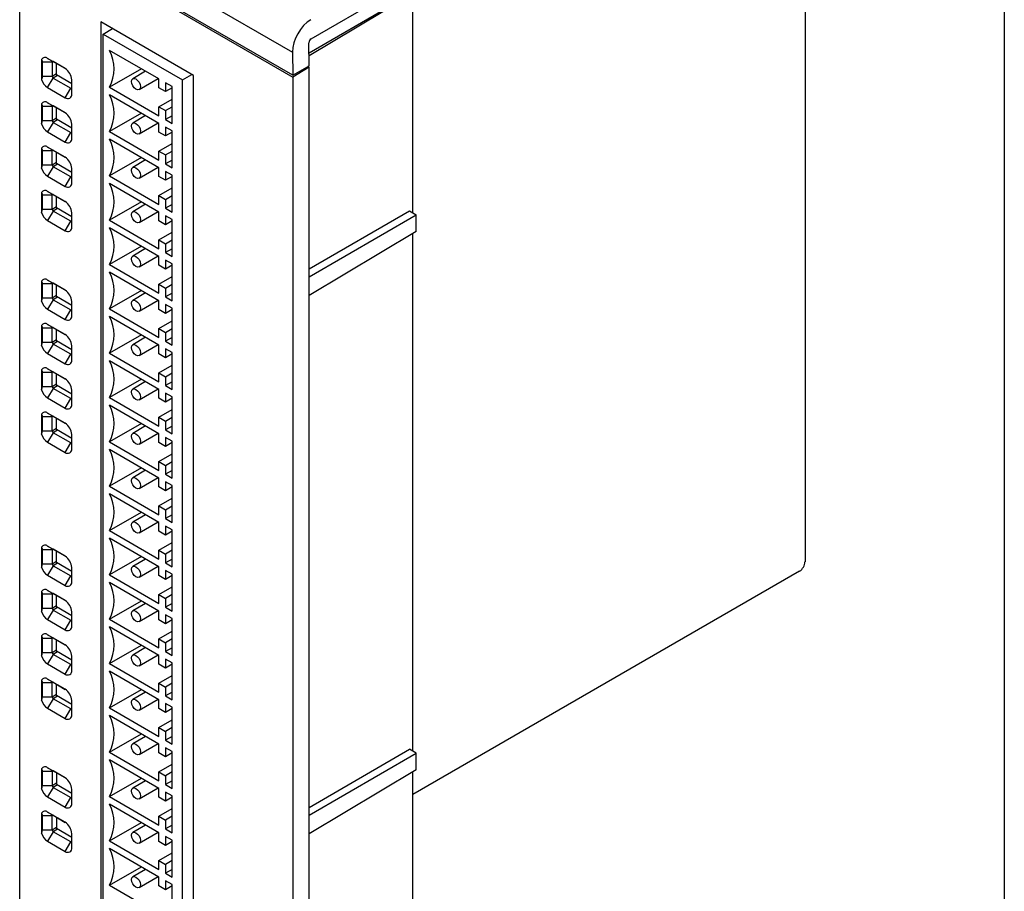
# Model space of a CAD drawing. Header units: millimetres. Extents: x 8 to 341, y 8 to 262.
# Tile 5 of 6: x 278 to 341, y 164 to 220. Entities that reach past the tile are written whole.
import ezdxf

# ---------------------------------------------------------------- set-up
doc = ezdxf.new("R2010")
doc.units = ezdxf.units.MM
doc.header["$LTSCALE"] = 1.25
doc.layers.add('TEXT', color=140, linetype='Continuous', lineweight=25)

msp = doc.modelspace()

# ---------------------------------------------------------------- linework, layer by layer
for p, q in [((277.857, 228.095), (295.42, 217.956)), ((295.442, 216.474), (277.835, 226.638)), ((277.835, 226.516), (295.442, 216.351)), ((277.835, 163.152), (277.835, 226.516)), ((296.619, 218.815), (303.867, 222.999)), ((328.464, 223.083), (328.464, 185.113)), ((303.185, 221.723), (296.493, 217.724)), ((303.185, 207.6), (303.185, 221.723)), ((301.771, 220.944), (296.49, 217.895)), ((289.043, 216.453), (283.068, 219.902)), ((283.068, 219.902), (283.068, 160.785)), ((283.209, 219.126), (283.81, 219.473)), ((283.209, 219.126), (288.336, 216.167)), ((283.209, 160.825), (283.209, 219.126)), ((296.503, 217.086), (296.48, 218.569)), ((286.815, 216.228), (283.633, 218.065)), ((295.42, 217.956), (295.442, 216.474)), ((279.249, 217.485), (279.249, 216.195)), ((279.921, 217.309), (279.285, 217.309)), ((279.285, 217.309), (279.285, 216.411)), ((280.769, 216.901), (279.638, 217.554)), ((279.638, 217.554), (279.992, 217.35)), ((279.991, 217.35), (279.921, 217.309)), ((279.921, 217.309), (279.921, 216.411)), ((280.776, 216.897), (279.992, 217.35)), ((280.204, 216.493), (280.204, 217.228)), ((279.921, 216.411), (280.204, 216.577)), ((281.194, 215.921), (280.204, 216.493)), ((285.684, 216.881), (283.633, 215.697)), ((285.956, 216.724), (285.13, 216.248)), ((288.336, 216.167), (288.937, 216.514)), ((295.442, 216.474), (296.503, 217.086)), ((296.493, 216.98), (295.442, 216.351)), ((296.493, 216.98), (296.406, 217.03)), ((296.493, 153.595), (296.493, 216.98)), ((279.285, 216.411), (279.921, 216.411)), ((279.638, 215.676), (279.992, 216.289)), ((280.277, 216.45), (279.992, 216.289)), ((279.992, 216.289), (281.123, 215.635)), ((281.194, 215.268), (281.194, 216.166)), ((285.53, 215.555), (286.756, 216.262)), ((286.815, 215.656), (286.815, 216.228)), ((287.664, 215.738), (287.24, 215.983)), ((287.24, 215.983), (287.24, 215.412)), ((288.336, 157.866), (288.336, 216.167)), ((289.043, 157.335), (289.043, 216.453)), ((295.442, 216.351), (295.442, 152.988)), ((279.638, 215.676), (280.769, 215.023)), ((280.769, 215.023), (281.123, 215.635)), ((281.123, 215.635), (281.194, 215.675)), ((283.633, 215.697), (286.815, 213.86)), ((286.815, 213.37), (283.633, 215.207)), ((287.24, 215.412), (286.815, 215.656)), ((287.664, 215.656), (287.24, 215.412)), ((287.664, 213.37), (287.664, 215.738)), ((279.249, 214.627), (279.249, 213.337)), ((280.769, 214.043), (279.638, 214.696)), ((279.638, 214.696), (279.992, 214.492)), ((286.815, 214.432), (287.664, 214.921)), ((279.921, 214.451), (279.285, 214.451)), ((279.285, 214.451), (279.285, 213.553)), ((279.991, 214.492), (279.921, 214.451)), ((279.921, 214.451), (279.921, 213.553)), ((280.776, 214.039), (279.992, 214.492)), ((280.204, 213.635), (280.204, 214.37)), ((285.684, 214.023), (283.633, 212.839)), ((286.815, 213.86), (286.815, 214.432)), ((286.815, 214.432), (287.24, 214.187)), ((287.24, 214.187), (287.664, 214.432)), ((287.24, 214.187), (287.24, 213.615)), ((279.285, 213.553), (279.921, 213.553)), ((279.992, 213.431), (279.638, 212.818)), ((279.921, 213.553), (280.204, 213.719)), ((280.277, 213.592), (279.992, 213.431)), ((279.992, 213.431), (281.123, 212.777)), ((281.194, 213.063), (280.204, 213.635)), ((281.194, 212.41), (281.194, 213.308)), ((285.956, 213.866), (285.13, 213.39)), ((285.53, 212.697), (286.756, 213.404)), ((286.815, 212.799), (286.815, 213.37)), ((287.664, 213.86), (287.24, 213.615)), ((287.24, 213.615), (287.664, 213.37)), ((279.638, 212.818), (280.769, 212.165)), ((280.769, 212.165), (281.123, 212.777)), ((281.123, 212.777), (281.194, 212.818)), ((283.633, 212.839), (286.815, 211.002)), ((287.24, 212.554), (286.815, 212.799)), ((287.664, 212.88), (287.24, 213.125)), ((287.24, 213.125), (287.24, 212.554)), ((287.664, 212.799), (287.24, 212.554)), ((287.664, 210.512), (287.664, 212.88)), ((286.815, 210.512), (283.633, 212.349)), ((286.815, 211.574), (287.664, 212.064)), ((279.249, 211.769), (279.249, 210.479)), ((279.921, 211.593), (279.285, 211.593)), ((279.285, 211.593), (279.285, 210.695)), ((280.769, 211.185), (279.638, 211.838)), ((279.638, 211.838), (279.992, 211.634)), ((279.991, 211.635), (279.921, 211.593)), ((279.921, 210.695), (279.921, 211.593)), ((279.992, 211.634), (280.776, 211.181)), ((280.204, 210.777), (280.204, 211.512)), ((286.815, 211.002), (286.815, 211.574)), ((286.815, 211.574), (287.24, 211.329)), ((287.24, 211.329), (287.664, 211.574)), ((279.921, 210.695), (280.204, 210.861)), ((281.194, 210.205), (280.204, 210.777)), ((285.684, 211.165), (283.633, 209.981)), ((285.956, 211.008), (285.13, 210.532)), ((287.24, 211.329), (287.24, 210.757)), ((287.664, 211.002), (287.24, 210.757)), ((287.24, 210.757), (287.664, 210.512)), ((279.285, 210.695), (279.921, 210.695)), ((279.992, 210.573), (279.638, 209.96)), ((280.277, 210.735), (279.992, 210.573)), ((281.123, 209.92), (279.992, 210.573)), ((281.194, 209.552), (281.194, 210.45)), ((285.53, 209.839), (286.756, 210.547)), ((286.815, 209.941), (286.815, 210.512)), ((287.664, 210.022), (287.24, 210.267)), ((287.24, 210.267), (287.24, 209.696)), ((279.638, 209.96), (280.769, 209.307)), ((280.769, 209.307), (281.123, 209.92)), ((281.123, 209.92), (281.194, 209.96)), ((283.633, 209.981), (286.815, 208.144)), ((286.815, 207.654), (283.633, 209.491)), ((287.24, 209.696), (286.815, 209.941)), ((287.664, 209.941), (287.24, 209.696)), ((287.664, 207.654), (287.664, 210.022)), ((279.249, 208.911), (279.249, 207.621)), ((280.769, 208.327), (279.638, 208.981)), ((279.638, 208.981), (279.992, 208.776)), ((286.815, 208.716), (287.664, 209.206)), ((279.921, 208.736), (279.285, 208.736)), ((279.285, 208.736), (279.285, 207.837)), ((279.991, 208.777), (279.921, 208.736)), ((279.921, 207.837), (279.921, 208.736)), ((279.992, 208.776), (280.776, 208.323)), ((280.204, 207.919), (280.204, 208.654)), ((285.684, 208.307), (283.633, 207.123)), ((286.815, 208.144), (286.815, 208.716)), ((286.815, 208.716), (287.24, 208.471)), ((287.24, 208.471), (287.664, 208.716)), ((287.24, 208.471), (287.24, 207.899)), ((279.285, 207.837), (279.921, 207.837)), ((279.992, 207.715), (279.638, 207.102)), ((279.921, 207.837), (280.204, 208.003)), ((280.277, 207.877), (279.992, 207.715)), ((281.123, 207.062), (279.992, 207.715)), ((281.194, 207.347), (280.204, 207.919)), ((281.194, 206.694), (281.194, 207.593)), ((285.956, 208.151), (285.13, 207.674)), ((285.53, 206.981), (286.756, 207.689)), ((286.815, 207.083), (286.815, 207.654)), ((287.664, 208.144), (287.24, 207.899)), ((287.24, 207.899), (287.664, 207.654)), ((296.493, 203.982), (302.973, 207.723)), ((302.973, 207.723), (303.403, 207.474)), ((279.638, 207.102), (280.769, 206.449)), ((280.769, 206.449), (281.123, 207.062)), ((281.123, 207.062), (281.194, 207.102)), ((283.633, 207.123), (286.815, 205.286)), ((287.24, 206.838), (286.815, 207.083)), ((287.664, 207.165), (287.24, 207.409)), ((287.24, 207.409), (287.24, 206.838)), ((287.664, 207.083), (287.24, 206.838)), ((287.664, 204.797), (287.664, 207.165)), ((296.493, 203.485), (303.403, 207.474)), ((303.403, 206.394), (303.403, 207.474)), ((286.815, 204.796), (283.633, 206.633)), ((286.815, 205.858), (287.664, 206.348)), ((303.403, 206.394), (296.493, 202.265)), ((286.815, 205.286), (286.815, 205.858)), ((286.815, 205.858), (287.24, 205.613)), ((287.24, 205.613), (287.664, 205.858)), ((303.185, 172.897), (303.185, 206.264)), ((285.684, 205.449), (283.633, 204.265)), ((285.956, 205.293), (285.13, 204.816)), ((287.24, 205.613), (287.24, 205.041)), ((287.664, 205.286), (287.24, 205.041)), ((287.24, 205.041), (287.664, 204.797)), ((285.53, 204.123), (286.756, 204.831)), ((286.815, 204.225), (286.815, 204.796)), ((287.664, 204.307), (287.24, 204.552)), ((287.24, 204.552), (287.24, 203.98)), ((283.633, 204.265), (286.815, 202.428)), ((286.815, 201.939), (283.633, 203.776)), ((287.24, 203.98), (286.815, 204.225)), ((287.664, 204.225), (287.24, 203.98)), ((287.664, 201.939), (287.664, 204.307)), ((279.249, 203.195), (279.249, 201.905)), ((280.769, 202.612), (279.638, 203.265)), ((279.638, 203.265), (279.992, 203.061)), ((286.815, 203), (287.664, 203.49)), ((279.921, 203.02), (279.285, 203.02)), ((279.285, 203.02), (279.285, 202.122)), ((279.991, 203.061), (279.921, 203.02)), ((279.921, 203.02), (279.921, 202.122)), ((280.776, 202.608), (279.992, 203.061)), ((280.204, 202.203), (280.204, 202.938)), ((285.684, 202.592), (283.633, 201.408)), ((286.815, 202.428), (286.815, 203)), ((286.815, 203), (287.24, 202.755)), ((287.24, 202.755), (287.664, 203)), ((287.24, 202.755), (287.24, 202.184)), ((279.285, 202.122), (279.921, 202.122)), ((279.992, 201.999), (279.638, 201.387)), ((279.921, 202.122), (280.204, 202.288)), ((280.277, 202.161), (279.992, 201.999)), ((279.992, 201.999), (281.123, 201.346)), ((281.194, 201.632), (280.204, 202.203)), ((281.194, 200.979), (281.194, 201.877)), ((285.956, 202.435), (285.13, 201.958)), ((285.53, 201.265), (286.756, 201.973)), ((286.815, 201.367), (286.815, 201.939)), ((287.664, 202.428), (287.24, 202.184)), ((287.24, 202.184), (287.664, 201.939)), ((279.638, 201.387), (280.769, 200.734)), ((280.769, 200.734), (281.123, 201.346)), ((281.123, 201.346), (281.194, 201.386)), ((283.633, 201.408), (286.815, 199.571)), ((287.24, 201.122), (286.815, 201.367)), ((287.664, 201.449), (287.24, 201.694)), ((287.24, 201.694), (287.24, 201.122)), ((287.664, 201.367), (287.24, 201.122)), ((287.664, 199.081), (287.664, 201.449)), ((286.815, 199.081), (283.633, 200.918)), ((286.815, 200.142), (287.664, 200.632)), ((279.249, 200.337), (279.249, 199.047)), ((279.921, 200.162), (279.285, 200.162)), ((279.285, 200.162), (279.285, 199.264)), ((280.769, 199.754), (279.638, 200.407)), ((279.638, 200.407), (279.992, 200.203)), ((279.991, 200.203), (279.921, 200.162)), ((279.921, 199.264), (279.921, 200.162)), ((279.992, 200.203), (280.776, 199.75)), ((280.204, 199.345), (280.204, 200.08)), ((286.815, 199.571), (286.815, 200.142)), ((286.815, 200.142), (287.24, 199.897)), ((287.24, 199.897), (287.664, 200.142)), ((279.921, 199.264), (280.204, 199.43)), ((281.194, 198.774), (280.204, 199.345)), ((285.684, 199.734), (283.633, 198.55)), ((285.956, 199.577), (285.13, 199.1)), ((287.24, 199.897), (287.24, 199.326)), ((287.664, 199.571), (287.24, 199.326)), ((287.24, 199.326), (287.664, 199.081)), ((279.285, 199.264), (279.921, 199.264)), ((279.992, 199.141), (279.638, 198.529)), ((280.277, 199.303), (279.992, 199.141)), ((281.123, 198.488), (279.992, 199.141)), ((281.194, 198.121), (281.194, 199.019)), ((285.53, 198.408), (286.756, 199.115)), ((286.815, 198.509), (286.815, 199.081)), ((287.664, 198.591), (287.24, 198.836)), ((287.24, 198.836), (287.24, 198.264)), ((279.638, 198.529), (280.769, 197.876)), ((280.769, 197.876), (281.123, 198.488)), ((281.123, 198.488), (281.194, 198.528)), ((283.633, 198.55), (286.815, 196.713)), ((286.815, 196.223), (283.633, 198.06)), ((287.24, 198.264), (286.815, 198.509)), ((287.664, 198.509), (287.24, 198.264)), ((287.664, 196.223), (287.664, 198.591)), ((279.249, 197.479), (279.249, 196.19)), ((280.769, 196.896), (279.638, 197.549)), ((279.638, 197.549), (279.992, 197.345)), ((286.815, 197.284), (287.664, 197.774)), ((279.921, 197.304), (279.285, 197.304)), ((279.285, 197.304), (279.285, 196.406)), ((279.991, 197.345), (279.921, 197.304)), ((279.921, 196.406), (279.921, 197.304)), ((279.992, 197.345), (280.776, 196.892)), ((280.204, 196.487), (280.204, 197.222)), ((285.684, 196.876), (283.633, 195.692)), ((286.815, 196.713), (286.815, 197.284)), ((286.815, 197.284), (287.24, 197.039)), ((287.24, 197.039), (287.664, 197.284)), ((287.24, 197.039), (287.24, 196.468)), ((279.285, 196.406), (279.921, 196.406)), ((279.992, 196.283), (279.638, 195.671)), ((279.921, 196.406), (280.204, 196.572)), ((280.277, 196.445), (279.992, 196.283)), ((281.123, 195.63), (279.992, 196.283)), ((281.194, 195.916), (280.204, 196.487)), ((281.194, 195.263), (281.194, 196.161)), ((285.956, 196.719), (285.13, 196.242)), ((285.53, 195.55), (286.756, 196.257)), ((286.815, 195.651), (286.815, 196.223)), ((287.664, 196.713), (287.24, 196.468)), ((287.24, 196.468), (287.664, 196.223)), ((279.638, 195.671), (280.769, 195.018)), ((280.769, 195.018), (281.123, 195.63)), ((281.123, 195.63), (281.194, 195.67)), ((283.633, 195.692), (286.815, 193.855)), ((287.24, 195.406), (286.815, 195.651)), ((287.664, 195.733), (287.24, 195.978)), ((287.24, 195.978), (287.24, 195.406)), ((287.664, 195.651), (287.24, 195.406)), ((287.664, 193.365), (287.664, 195.733)), ((286.815, 193.365), (283.633, 195.202)), ((286.815, 194.426), (287.664, 194.916)), ((279.249, 194.621), (279.249, 193.332)), ((279.921, 194.446), (279.285, 194.446)), ((279.285, 194.446), (279.285, 193.548)), ((280.769, 194.038), (279.638, 194.691)), ((279.638, 194.691), (279.992, 194.487)), ((279.991, 194.487), (279.921, 194.446)), ((279.921, 193.548), (279.921, 194.446)), ((279.992, 194.487), (280.776, 194.034)), ((280.204, 193.629), (280.204, 194.364)), ((286.815, 193.855), (286.815, 194.426)), ((286.815, 194.426), (287.24, 194.181)), ((287.24, 194.181), (287.664, 194.426)), ((279.921, 193.548), (280.204, 193.714)), ((281.194, 193.058), (280.204, 193.629)), ((285.684, 194.018), (283.633, 192.834)), ((285.956, 193.861), (285.13, 193.385)), ((287.24, 194.181), (287.24, 193.61)), ((287.664, 193.855), (287.24, 193.61)), ((287.24, 193.61), (287.664, 193.365)), ((279.285, 193.548), (279.921, 193.548)), ((279.992, 193.425), (279.638, 192.813)), ((280.277, 193.587), (279.992, 193.425)), ((281.123, 192.772), (279.992, 193.425)), ((281.194, 192.405), (281.194, 193.303)), ((285.53, 192.692), (286.756, 193.399)), ((286.815, 192.793), (286.815, 193.365)), ((287.664, 192.875), (287.24, 193.12)), ((287.24, 193.12), (287.24, 192.548)), ((279.638, 192.813), (280.769, 192.16)), ((280.769, 192.16), (281.123, 192.772)), ((281.123, 192.772), (281.194, 192.812)), ((283.633, 192.834), (286.815, 190.997)), ((286.815, 190.507), (283.633, 192.344)), ((287.24, 192.548), (286.815, 192.793)), ((287.664, 192.793), (287.24, 192.548)), ((287.664, 190.507), (287.664, 192.875)), ((286.815, 191.569), (287.664, 192.058)), ((285.684, 191.16), (283.633, 189.976)), ((286.815, 190.997), (286.815, 191.569)), ((286.815, 191.569), (287.24, 191.324)), ((287.24, 191.324), (287.664, 191.569)), ((287.24, 191.324), (287.24, 190.752)), ((285.956, 191.003), (285.13, 190.527)), ((285.53, 189.834), (286.756, 190.541)), ((286.815, 189.935), (286.815, 190.507)), ((287.664, 190.997), (287.24, 190.752)), ((287.24, 190.752), (287.664, 190.507)), ((283.633, 189.976), (286.815, 188.139)), ((287.24, 189.691), (286.815, 189.935)), ((287.664, 190.017), (287.24, 190.262)), ((287.24, 190.262), (287.24, 189.691)), ((287.664, 189.935), (287.24, 189.691)), ((287.664, 187.649), (287.664, 190.017)), ((286.815, 187.649), (283.633, 189.486)), ((286.815, 188.711), (287.664, 189.2)), ((286.815, 188.139), (286.815, 188.711)), ((286.815, 188.711), (287.24, 188.466)), ((287.24, 188.466), (287.664, 188.711)), ((283.633, 187.118), (285.684, 188.302)), ((285.956, 188.145), (285.13, 187.669)), ((287.24, 188.466), (287.24, 187.894)), ((287.664, 188.139), (287.24, 187.894)), ((287.24, 187.894), (287.664, 187.649)), ((285.53, 186.976), (286.756, 187.683)), ((286.815, 187.078), (286.815, 187.649)), ((287.664, 187.159), (287.24, 187.404)), ((287.24, 187.404), (287.24, 186.833)), ((283.633, 187.118), (286.815, 185.281)), ((286.815, 184.791), (283.633, 186.628)), ((287.24, 186.833), (286.815, 187.078)), ((287.664, 187.078), (287.24, 186.833)), ((287.664, 184.791), (287.664, 187.159)), ((279.249, 186.048), (279.249, 184.758)), ((280.769, 185.464), (279.638, 186.117)), ((279.638, 186.117), (279.992, 185.913)), ((286.815, 185.853), (287.664, 186.343)), ((279.921, 185.872), (279.285, 185.872)), ((279.285, 185.872), (279.285, 184.974)), ((279.991, 185.914), (279.921, 185.872)), ((279.921, 185.872), (279.921, 184.974)), ((280.776, 185.46), (279.992, 185.913)), ((280.204, 185.056), (280.204, 185.791)), ((285.684, 185.444), (283.633, 184.26)), ((286.815, 185.281), (286.815, 185.853)), ((286.815, 185.853), (287.24, 185.608)), ((287.664, 185.853), (287.24, 185.608)), ((287.24, 185.608), (287.24, 185.036)), ((279.285, 184.974), (279.921, 184.974)), ((279.992, 184.852), (279.638, 184.239)), ((279.921, 184.974), (280.204, 185.14)), ((280.277, 185.014), (279.992, 184.852)), ((279.992, 184.852), (281.123, 184.199)), ((281.194, 184.484), (280.204, 185.056)), ((281.194, 183.831), (281.194, 184.729)), ((285.956, 185.287), (285.13, 184.811)), ((285.53, 184.118), (286.756, 184.826)), ((286.815, 184.22), (286.815, 184.791)), ((287.664, 185.281), (287.24, 185.036)), ((287.24, 185.036), (287.664, 184.791)), ((279.638, 184.239), (280.769, 183.586)), ((280.769, 183.586), (281.123, 184.199)), ((281.123, 184.199), (281.194, 184.239)), ((283.633, 184.26), (286.815, 182.423)), ((287.24, 183.975), (286.815, 184.22)), ((287.664, 184.301), (287.24, 184.546)), ((287.24, 184.546), (287.24, 183.975)), ((287.664, 184.22), (287.24, 183.975)), ((287.664, 181.933), (287.664, 184.301)), ((328.11, 184.501), (303.185, 170.112)), ((286.815, 181.933), (283.633, 183.77)), ((286.815, 182.995), (287.664, 183.485)), ((279.249, 183.19), (279.249, 181.9)), ((279.921, 183.014), (279.285, 183.014)), ((279.285, 183.014), (279.285, 182.116)), ((280.769, 182.606), (279.638, 183.259)), ((279.638, 183.259), (279.992, 183.055)), ((279.991, 183.056), (279.921, 183.014)), ((279.921, 183.014), (279.921, 182.116)), ((280.776, 182.602), (279.992, 183.055)), ((280.204, 182.198), (280.204, 182.933)), ((286.815, 182.423), (286.815, 182.995)), ((286.815, 182.995), (287.24, 182.75)), ((287.664, 182.995), (287.24, 182.75)), ((279.921, 182.116), (280.204, 182.282)), ((281.194, 181.626), (280.204, 182.198)), ((283.633, 181.402), (285.684, 182.586)), ((285.956, 182.429), (285.13, 181.953)), ((287.24, 182.75), (287.24, 182.178)), ((287.664, 182.423), (287.24, 182.178)), ((279.285, 182.116), (279.921, 182.116)), ((279.992, 181.994), (279.638, 181.381)), ((280.277, 182.156), (279.992, 181.994)), ((279.992, 181.994), (281.123, 181.341)), ((281.194, 180.973), (281.194, 181.872)), ((285.53, 181.26), (286.756, 181.968)), ((286.815, 181.362), (286.815, 181.933)), ((287.24, 182.178), (287.664, 181.933)), ((287.664, 181.443), (287.24, 181.688)), ((287.24, 181.688), (287.24, 181.117)), ((279.638, 181.381), (280.769, 180.728)), ((280.769, 180.728), (281.123, 181.341)), ((281.123, 181.341), (281.194, 181.381)), ((283.633, 181.402), (286.815, 179.565)), ((286.815, 179.075), (283.633, 180.912)), ((287.24, 181.117), (286.815, 181.362)), ((287.664, 181.362), (287.24, 181.117)), ((287.664, 179.076), (287.664, 181.443)), ((279.249, 180.332), (279.249, 179.042)), ((280.769, 179.748), (279.638, 180.402)), ((279.638, 180.402), (279.992, 180.197)), ((286.815, 180.137), (287.664, 180.627)), ((279.921, 180.157), (279.285, 180.157)), ((279.285, 180.157), (279.285, 179.258)), ((279.991, 180.198), (279.921, 180.157)), ((279.921, 179.258), (279.921, 180.157)), ((279.992, 180.197), (280.776, 179.744)), ((280.204, 179.34), (280.204, 180.075)), ((283.633, 178.544), (285.684, 179.728)), ((286.815, 179.565), (286.815, 180.137)), ((286.815, 180.137), (287.24, 179.892)), ((287.664, 180.137), (287.24, 179.892)), ((287.24, 179.892), (287.24, 179.32)), ((279.285, 179.258), (279.921, 179.258)), ((279.992, 179.136), (279.638, 178.524)), ((279.921, 179.258), (280.204, 179.425)), ((280.277, 179.298), (279.992, 179.136)), ((281.123, 178.483), (279.992, 179.136)), ((281.194, 178.769), (280.204, 179.34)), ((281.194, 178.115), (281.194, 179.014)), ((285.956, 179.572), (285.13, 179.095)), ((285.53, 178.402), (286.756, 179.11)), ((286.815, 178.504), (286.815, 179.075)), ((287.664, 179.565), (287.24, 179.32)), ((287.24, 179.32), (287.664, 179.076)), ((279.638, 178.524), (280.769, 177.87)), ((280.769, 177.87), (281.123, 178.483)), ((281.123, 178.483), (281.194, 178.523)), ((283.633, 178.544), (286.815, 176.707)), ((287.24, 178.259), (286.815, 178.504)), ((287.664, 178.586), (287.24, 178.831)), ((287.24, 178.831), (287.24, 178.259)), ((287.664, 178.504), (287.24, 178.259)), ((287.664, 176.218), (287.664, 178.586)), ((286.815, 176.218), (283.633, 178.054)), ((286.815, 177.279), (287.664, 177.769)), ((279.249, 177.474), (279.249, 176.184)), ((279.921, 177.299), (279.285, 177.299)), ((279.285, 177.299), (279.285, 176.4)), ((280.769, 176.891), (279.638, 177.544)), ((279.638, 177.544), (279.992, 177.34)), ((279.991, 177.34), (279.921, 177.299)), ((279.921, 176.4), (279.921, 177.299)), ((279.992, 177.34), (280.776, 176.886)), ((280.204, 176.482), (280.204, 177.217)), ((286.815, 176.707), (286.815, 177.279)), ((286.815, 177.279), (287.24, 177.034)), ((287.664, 177.279), (287.24, 177.034)), ((279.921, 176.4), (280.204, 176.567)), ((281.194, 175.911), (280.204, 176.482)), ((283.633, 175.686), (285.684, 176.87)), ((285.956, 176.714), (285.13, 176.237)), ((287.24, 177.034), (287.24, 176.463)), ((287.664, 176.707), (287.24, 176.463)), ((279.285, 176.4), (279.921, 176.4)), ((279.992, 176.278), (279.638, 175.666)), ((280.277, 176.44), (279.992, 176.278)), ((281.123, 175.625), (279.992, 176.278)), ((281.194, 175.258), (281.194, 176.156)), ((285.53, 175.544), (286.756, 176.252)), ((286.815, 175.646), (286.815, 176.218)), ((287.24, 176.463), (287.664, 176.218)), ((287.664, 175.728), (287.24, 175.973)), ((287.24, 175.973), (287.24, 175.401)), ((279.638, 175.666), (280.769, 175.013)), ((280.769, 175.013), (281.123, 175.625)), ((281.123, 175.625), (281.194, 175.665)), ((283.633, 175.686), (286.815, 173.85)), ((287.24, 175.401), (286.815, 175.646)), ((287.664, 175.646), (287.24, 175.401)), ((287.664, 173.36), (287.664, 175.728)), ((286.815, 173.36), (283.633, 175.197)), ((286.815, 174.421), (287.664, 174.911)), ((283.633, 172.829), (285.684, 174.013)), ((286.815, 173.85), (286.815, 174.421)), ((286.815, 174.421), (287.24, 174.176)), ((287.664, 174.421), (287.24, 174.176)), ((287.24, 174.176), (287.24, 173.605)), ((285.956, 173.856), (285.13, 173.379)), ((285.53, 172.686), (286.756, 173.394)), ((286.815, 172.788), (286.815, 173.36)), ((287.664, 173.85), (287.24, 173.605)), ((287.24, 173.605), (287.664, 173.36)), ((283.633, 172.829), (286.815, 170.992)), ((287.24, 172.543), (286.815, 172.788)), ((287.664, 172.87), (287.24, 173.115)), ((287.24, 173.115), (287.24, 172.543)), ((287.664, 172.788), (287.24, 172.543)), ((287.664, 170.502), (287.664, 172.87)), ((296.493, 169.279), (302.973, 173.02)), ((296.493, 168.782), (303.403, 172.771)), ((303.403, 172.771), (302.973, 173.02)), ((303.405, 172.77), (303.403, 172.771)), ((303.405, 171.692), (303.405, 172.77)), ((286.815, 170.502), (283.633, 172.339)), ((286.815, 171.563), (287.664, 172.053)), ((279.249, 171.758), (279.249, 170.468)), ((279.921, 171.583), (279.285, 171.583)), ((279.285, 171.583), (279.285, 170.685)), ((280.769, 171.175), (279.638, 171.828)), ((279.638, 171.828), (279.992, 171.624)), ((279.991, 171.624), (279.921, 171.583)), ((279.921, 171.583), (279.921, 170.685)), ((280.776, 171.171), (279.992, 171.624)), ((280.204, 171.501), (280.204, 170.766)), ((286.815, 170.992), (286.815, 171.563)), ((286.815, 171.563), (287.24, 171.318)), ((287.664, 171.563), (287.24, 171.318)), ((303.405, 171.692), (296.493, 167.562)), ((303.185, 158.189), (303.185, 171.561)), ((279.921, 170.685), (280.204, 170.851)), ((280.204, 170.766), (281.194, 170.195)), ((283.633, 169.971), (285.684, 171.155)), ((285.956, 170.998), (285.13, 170.521)), ((287.24, 171.318), (287.24, 170.747)), ((287.664, 170.992), (287.24, 170.747)), ((279.285, 170.685), (279.921, 170.685)), ((279.992, 170.562), (279.638, 169.95)), ((280.277, 170.724), (279.992, 170.562)), ((279.992, 170.562), (281.123, 169.909)), ((281.194, 169.542), (281.194, 170.44)), ((285.53, 169.829), (286.756, 170.536)), ((286.815, 169.93), (286.815, 170.502)), ((287.24, 170.747), (287.664, 170.502)), ((287.664, 170.012), (287.24, 170.257)), ((287.24, 170.257), (287.24, 169.685)), ((279.638, 169.95), (280.769, 169.297)), ((280.769, 169.297), (281.123, 169.909)), ((281.123, 169.909), (281.194, 169.949)), ((283.633, 169.971), (286.815, 168.134)), ((287.24, 169.685), (286.815, 169.93)), ((287.664, 169.93), (287.24, 169.685)), ((287.664, 167.644), (287.664, 170.012)), ((279.249, 168.9), (279.249, 167.611)), ((280.769, 168.317), (279.638, 168.97)), ((279.638, 168.97), (279.992, 168.766)), ((286.815, 167.644), (283.633, 169.481)), ((286.815, 168.705), (287.664, 169.195)), ((279.921, 168.725), (279.285, 168.725)), ((279.285, 168.725), (279.285, 167.827)), ((279.991, 168.766), (279.921, 168.725)), ((279.921, 167.827), (279.921, 168.725)), ((279.992, 168.766), (280.776, 168.313)), ((280.204, 168.643), (280.204, 167.908)), ((283.633, 167.113), (285.684, 168.297)), ((286.815, 168.134), (286.815, 168.705)), ((286.815, 168.705), (287.24, 168.46)), ((287.664, 168.705), (287.24, 168.46)), ((287.24, 168.46), (287.24, 167.889)), ((279.285, 167.827), (279.921, 167.827)), ((279.992, 167.704), (279.638, 167.092)), ((279.921, 167.827), (280.204, 167.993)), ((280.277, 167.866), (279.992, 167.704)), ((281.123, 167.051), (279.992, 167.704)), ((281.194, 167.337), (280.204, 167.908)), ((281.194, 166.684), (281.194, 167.582)), ((285.956, 168.14), (285.13, 167.664)), ((285.53, 166.971), (286.756, 167.678)), ((286.815, 167.072), (286.815, 167.644)), ((287.664, 168.134), (287.24, 167.889)), ((287.24, 167.889), (287.664, 167.644)), ((279.638, 167.092), (280.769, 166.439)), ((280.769, 166.439), (281.123, 167.051)), ((281.123, 167.051), (281.194, 167.091)), ((283.633, 167.113), (286.815, 165.276)), ((287.24, 166.827), (286.815, 167.072)), ((287.664, 167.154), (287.24, 167.399)), ((287.24, 167.399), (287.24, 166.827)), ((287.664, 167.072), (287.24, 166.827)), ((287.664, 164.786), (287.664, 167.154)), ((286.815, 164.786), (283.633, 166.623)), ((286.815, 165.847), (287.664, 166.337)), ((286.815, 165.276), (286.815, 165.847)), ((286.815, 165.847), (287.24, 165.603)), ((287.664, 165.847), (287.24, 165.603)), ((283.633, 164.255), (285.684, 165.439)), ((285.956, 165.282), (285.13, 164.806)), ((287.24, 165.603), (287.24, 165.031)), ((287.664, 165.276), (287.24, 165.031)), ((285.53, 164.113), (286.756, 164.82)), ((286.815, 164.214), (286.815, 164.786)), ((287.24, 165.031), (287.664, 164.786)), ((287.664, 164.296), (287.24, 164.541)), ((287.24, 164.541), (287.24, 163.969)), ((283.633, 164.255), (286.815, 162.418)), ((287.24, 163.969), (286.815, 164.214)), ((287.664, 164.214), (287.24, 163.969)), ((287.664, 161.928), (287.664, 164.296))]:
    msp.add_line(p, q)
at = {"flags": 128}
for points in [[(285.33, 216.228), (285.439, 216.141), (285.53, 216.017), (285.592, 215.875), (285.613, 215.738), (285.592, 215.625), (285.53, 215.555), (285.439, 215.537), (285.33, 215.575), (285.222, 215.662), (285.13, 215.786), (285.069, 215.927), (285.047, 216.065), (285.069, 216.177), (285.13, 216.248), (285.222, 216.266), (285.33, 216.228)], [(285.33, 213.37), (285.439, 213.283), (285.53, 213.159), (285.592, 213.018), (285.613, 212.88), (285.592, 212.768), (285.53, 212.697), (285.439, 212.679), (285.33, 212.717), (285.222, 212.804), (285.13, 212.928), (285.069, 213.069), (285.047, 213.207), (285.069, 213.319), (285.13, 213.39), (285.222, 213.408), (285.33, 213.37)], [(285.33, 210.512), (285.439, 210.425), (285.53, 210.301), (285.592, 210.16), (285.613, 210.022), (285.592, 209.91), (285.53, 209.839), (285.439, 209.821), (285.33, 209.859), (285.222, 209.946), (285.13, 210.07), (285.069, 210.211), (285.047, 210.349), (285.069, 210.461), (285.13, 210.532), (285.222, 210.55), (285.33, 210.512)], [(285.33, 207.654), (285.439, 207.567), (285.53, 207.443), (285.592, 207.302), (285.613, 207.164), (285.592, 207.052), (285.53, 206.981), (285.439, 206.963), (285.33, 207.001), (285.222, 207.088), (285.13, 207.212), (285.069, 207.353), (285.047, 207.491), (285.069, 207.603), (285.13, 207.674), (285.222, 207.692), (285.33, 207.654)], [(285.33, 204.796), (285.439, 204.709), (285.53, 204.585), (285.592, 204.444), (285.613, 204.306), (285.592, 204.194), (285.53, 204.123), (285.439, 204.105), (285.33, 204.143), (285.222, 204.23), (285.13, 204.354), (285.069, 204.496), (285.047, 204.633), (285.069, 204.746), (285.13, 204.816), (285.222, 204.834), (285.33, 204.796)], [(285.33, 201.938), (285.439, 201.851), (285.53, 201.727), (285.592, 201.586), (285.613, 201.449), (285.592, 201.336), (285.53, 201.265), (285.439, 201.248), (285.33, 201.285), (285.222, 201.373), (285.13, 201.496), (285.069, 201.638), (285.047, 201.775), (285.069, 201.888), (285.13, 201.958), (285.222, 201.976), (285.33, 201.938)], [(285.33, 199.081), (285.439, 198.993), (285.53, 198.869), (285.592, 198.728), (285.613, 198.591), (285.592, 198.478), (285.53, 198.408), (285.439, 198.39), (285.33, 198.427), (285.222, 198.515), (285.13, 198.638), (285.069, 198.78), (285.047, 198.917), (285.069, 199.03), (285.13, 199.1), (285.222, 199.118), (285.33, 199.081)], [(285.33, 196.223), (285.439, 196.135), (285.53, 196.012), (285.592, 195.87), (285.613, 195.733), (285.592, 195.62), (285.53, 195.55), (285.439, 195.532), (285.33, 195.569), (285.222, 195.657), (285.13, 195.781), (285.069, 195.922), (285.047, 196.059), (285.069, 196.172), (285.13, 196.242), (285.222, 196.26), (285.33, 196.223)], [(285.33, 193.365), (285.439, 193.277), (285.53, 193.154), (285.592, 193.012), (285.613, 192.875), (285.592, 192.762), (285.53, 192.692), (285.439, 192.674), (285.33, 192.712), (285.222, 192.799), (285.13, 192.923), (285.069, 193.064), (285.047, 193.201), (285.069, 193.314), (285.13, 193.385), (285.222, 193.402), (285.33, 193.365)], [(285.33, 190.507), (285.439, 190.42), (285.53, 190.296), (285.592, 190.154), (285.613, 190.017), (285.592, 189.904), (285.53, 189.834), (285.439, 189.816), (285.33, 189.854), (285.222, 189.941), (285.13, 190.065), (285.069, 190.206), (285.047, 190.344), (285.069, 190.456), (285.13, 190.527), (285.222, 190.544), (285.33, 190.507)], [(285.33, 187.649), (285.439, 187.562), (285.53, 187.438), (285.592, 187.296), (285.613, 187.159), (285.592, 187.047), (285.53, 186.976), (285.439, 186.958), (285.33, 186.996), (285.222, 187.083), (285.13, 187.207), (285.069, 187.348), (285.047, 187.486), (285.069, 187.598), (285.13, 187.669), (285.222, 187.687), (285.33, 187.649)], [(285.33, 184.791), (285.439, 184.704), (285.53, 184.58), (285.592, 184.439), (285.613, 184.301), (285.592, 184.189), (285.53, 184.118), (285.439, 184.1), (285.33, 184.138), (285.222, 184.225), (285.13, 184.349), (285.069, 184.49), (285.047, 184.628), (285.069, 184.74), (285.13, 184.811), (285.222, 184.829), (285.33, 184.791)], [(285.33, 181.933), (285.439, 181.846), (285.53, 181.722), (285.592, 181.581), (285.613, 181.443), (285.592, 181.331), (285.53, 181.26), (285.439, 181.242), (285.33, 181.28), (285.222, 181.367), (285.13, 181.491), (285.069, 181.632), (285.047, 181.77), (285.069, 181.882), (285.13, 181.953), (285.222, 181.971), (285.33, 181.933)], [(285.33, 179.075), (285.439, 178.988), (285.53, 178.864), (285.592, 178.723), (285.613, 178.585), (285.592, 178.473), (285.53, 178.402), (285.439, 178.384), (285.33, 178.422), (285.222, 178.509), (285.13, 178.633), (285.069, 178.775), (285.047, 178.912), (285.069, 179.025), (285.13, 179.095), (285.222, 179.113), (285.33, 179.075)], [(285.33, 176.217), (285.439, 176.13), (285.53, 176.006), (285.592, 175.865), (285.613, 175.728), (285.592, 175.615), (285.53, 175.544), (285.439, 175.527), (285.33, 175.564), (285.222, 175.652), (285.13, 175.775), (285.069, 175.917), (285.047, 176.054), (285.069, 176.167), (285.13, 176.237), (285.222, 176.255), (285.33, 176.217)], [(285.33, 173.36), (285.439, 173.272), (285.53, 173.148), (285.592, 173.007), (285.613, 172.87), (285.592, 172.757), (285.53, 172.686), (285.439, 172.669), (285.33, 172.706), (285.222, 172.794), (285.13, 172.917), (285.069, 173.059), (285.047, 173.196), (285.069, 173.309), (285.13, 173.379), (285.222, 173.397), (285.33, 173.36)], [(285.33, 170.502), (285.439, 170.414), (285.53, 170.29), (285.592, 170.149), (285.613, 170.012), (285.592, 169.899), (285.53, 169.829), (285.439, 169.811), (285.33, 169.848), (285.222, 169.936), (285.13, 170.06), (285.069, 170.201), (285.047, 170.338), (285.069, 170.451), (285.13, 170.521), (285.222, 170.539), (285.33, 170.502)], [(285.33, 167.644), (285.439, 167.556), (285.53, 167.433), (285.592, 167.291), (285.613, 167.154), (285.592, 167.041), (285.53, 166.971), (285.439, 166.953), (285.33, 166.99), (285.222, 167.078), (285.13, 167.202), (285.069, 167.343), (285.047, 167.48), (285.069, 167.593), (285.13, 167.664), (285.222, 167.681), (285.33, 167.644)], [(285.33, 164.786), (285.439, 164.698), (285.53, 164.575), (285.592, 164.433), (285.613, 164.296), (285.592, 164.183), (285.53, 164.113), (285.439, 164.095), (285.33, 164.133), (285.222, 164.22), (285.13, 164.344), (285.069, 164.485), (285.047, 164.622), (285.069, 164.735), (285.13, 164.806), (285.222, 164.823), (285.33, 164.786)]]:
    msp.add_lwpolyline(points, dxfattribs=at)
for centre, radius, start, end in [((281.344, 216.881), 2.578, 332.65492, 27.34508), ((279.472, 217.359), 0.256, 49.63653, 150.65983), ((279.964, 217.316), 0.0437, 50.79671, 189.21404), ((280.273, 216.124), 0.922, 2.60548, 57.39452), ((280.144, 216.461), 0.934, 196.5556, 237.17443), ((280.074, 216.418), 0.154, 182.60548, 237.39452), ((280.935, 215.226), 0.262, 230.79671, 9.21404), ((281.151, 215.669), 0.0437, 230.79671, 9.21404), ((281.344, 214.023), 2.578, 332.65492, 27.34508), ((279.472, 214.501), 0.256, 49.63653, 150.65983), ((279.964, 214.458), 0.0437, 50.79671, 189.21404), ((280.273, 213.266), 0.922, 2.60548, 57.39452), ((280.144, 213.603), 0.934, 196.5556, 237.17443), ((280.074, 213.56), 0.154, 182.60548, 237.39452), ((281.151, 212.811), 0.0437, 230.79671, 9.21404), ((280.935, 212.368), 0.262, 230.79671, 9.21404), ((281.344, 211.165), 2.578, 332.65492, 27.34508), ((279.472, 211.643), 0.256, 49.63653, 150.65983), ((279.964, 211.6), 0.0437, 50.79671, 189.21404), ((280.273, 210.409), 0.922, 2.60548, 57.39452), ((280.144, 210.745), 0.934, 196.5556, 237.17443), ((280.074, 210.702), 0.154, 182.60548, 237.39452), ((280.935, 209.51), 0.262, 230.79671, 9.21404), ((281.151, 209.953), 0.0437, 230.79671, 9.21404), ((281.344, 208.307), 2.578, 332.65492, 27.34508), ((279.472, 208.785), 0.256, 49.63653, 150.65983), ((279.964, 208.743), 0.0437, 50.79671, 189.21404), ((280.273, 207.551), 0.922, 2.60548, 57.39452), ((280.144, 207.887), 0.934, 196.5556, 237.17443), ((280.074, 207.844), 0.154, 182.60548, 237.39452), ((281.151, 207.096), 0.0437, 230.79671, 9.21404), ((280.935, 206.652), 0.262, 230.79671, 9.21404), ((281.344, 205.449), 2.578, 332.65492, 27.34508), ((281.344, 202.592), 2.578, 332.65492, 27.34508), ((279.472, 203.07), 0.256, 49.63653, 150.65983), ((279.964, 203.027), 0.0437, 50.79671, 189.21404), ((280.273, 201.835), 0.922, 2.60548, 57.39452), ((280.144, 202.171), 0.934, 196.5556, 237.17443), ((280.074, 202.129), 0.154, 182.60548, 237.39452), ((281.151, 201.38), 0.0437, 230.79671, 9.21404), ((280.935, 200.937), 0.262, 230.79671, 9.21404), ((281.344, 199.734), 2.578, 332.65492, 27.34508), ((279.472, 200.212), 0.256, 49.63653, 150.65983), ((279.964, 200.169), 0.0437, 50.79671, 189.21404), ((280.273, 198.977), 0.922, 2.60548, 57.39452), ((280.144, 199.314), 0.934, 196.5556, 237.17443), ((280.074, 199.271), 0.154, 182.60548, 237.39452), ((280.935, 198.079), 0.262, 230.79671, 9.21404), ((281.151, 198.522), 0.0437, 230.79671, 9.21404), ((281.344, 196.876), 2.578, 332.65492, 27.34508), ((279.472, 197.354), 0.256, 49.63653, 150.65983), ((279.964, 197.311), 0.0437, 50.79671, 189.21404), ((280.273, 196.119), 0.922, 2.60548, 57.39452), ((280.144, 196.456), 0.934, 196.5556, 237.17443), ((280.074, 196.413), 0.154, 182.60548, 237.39452), ((281.151, 195.664), 0.0437, 230.79671, 9.21404), ((280.935, 195.221), 0.262, 230.79671, 9.21404), ((281.344, 194.018), 2.578, 332.65492, 27.34508), ((279.472, 194.496), 0.256, 49.63653, 150.65983), ((279.964, 194.453), 0.0437, 50.79671, 189.21404), ((280.273, 193.261), 0.922, 2.60548, 57.39452), ((280.144, 193.598), 0.934, 196.5556, 237.17443), ((280.074, 193.555), 0.154, 182.60548, 237.39452), ((280.935, 192.363), 0.262, 230.79671, 9.21404), ((281.151, 192.806), 0.0437, 230.79671, 9.21404), ((281.344, 191.16), 2.578, 332.65492, 27.34508), ((281.344, 188.302), 2.578, 332.65492, 27.34508), ((281.344, 185.444), 2.578, 332.65492, 27.34508), ((279.472, 185.922), 0.256, 49.63653, 150.65983), ((279.964, 185.879), 0.0437, 50.79671, 189.21404), ((280.273, 184.687), 0.922, 2.60548, 57.39452), ((280.144, 185.024), 0.934, 196.5556, 237.17443), ((280.074, 184.981), 0.154, 182.60548, 237.39452), ((327.696, 185.148), 0.768, 302.60548, 357.39452), ((281.151, 184.232), 0.0437, 230.79671, 9.21404), ((280.935, 183.789), 0.262, 230.79671, 9.21404), ((281.344, 182.586), 2.578, 332.65492, 27.34508), ((279.472, 183.064), 0.256, 49.63653, 150.65983), ((279.964, 183.021), 0.0437, 50.79671, 189.21404), ((280.273, 181.83), 0.922, 2.60548, 57.39452), ((280.144, 182.166), 0.934, 196.5556, 237.17443), ((280.074, 182.123), 0.154, 182.60548, 237.39452), ((280.935, 180.931), 0.262, 230.79671, 9.21404), ((281.151, 181.375), 0.0437, 230.79671, 9.21404), ((281.344, 179.728), 2.578, 332.65492, 27.34508), ((279.472, 180.207), 0.256, 49.63653, 150.65983), ((279.964, 180.164), 0.0437, 50.79671, 189.21404), ((280.273, 178.972), 0.922, 2.60548, 57.39452), ((280.144, 179.308), 0.934, 196.5556, 237.17443), ((280.074, 179.265), 0.154, 182.60548, 237.39452), ((281.151, 178.517), 0.0437, 230.79671, 9.21404), ((280.935, 178.073), 0.262, 230.79671, 9.21404), ((281.344, 176.87), 2.578, 332.65492, 27.34508), ((279.472, 177.349), 0.256, 49.63653, 150.65983), ((279.964, 177.306), 0.0437, 50.79671, 189.21404), ((280.273, 176.114), 0.922, 2.60548, 57.39452), ((280.144, 176.45), 0.934, 196.5556, 237.17443), ((280.074, 176.407), 0.154, 182.60548, 237.39452), ((280.935, 175.216), 0.262, 230.79671, 9.21404), ((281.151, 175.659), 0.0437, 230.79671, 9.21404), ((281.344, 174.013), 2.578, 332.65492, 27.34508), ((281.344, 171.155), 2.578, 332.65492, 27.34508), ((279.472, 171.633), 0.256, 49.63653, 150.65983), ((279.964, 171.59), 0.0437, 50.79671, 189.21404), ((280.273, 170.398), 0.922, 2.60548, 57.39452), ((280.144, 170.735), 0.934, 196.5556, 237.17443), ((280.074, 170.692), 0.154, 182.60548, 237.39452), ((280.935, 169.5), 0.262, 230.79671, 9.21404), ((281.151, 169.943), 0.0437, 230.79671, 9.21404), ((279.472, 168.775), 0.256, 49.63653, 150.65983), ((281.344, 168.297), 2.578, 332.65492, 27.34508), ((279.964, 168.732), 0.0437, 50.79671, 189.21404), ((280.273, 167.54), 0.922, 2.60548, 57.39452), ((280.144, 167.877), 0.934, 196.5556, 237.17443), ((280.074, 167.834), 0.154, 182.60548, 237.39452), ((281.151, 167.085), 0.0437, 230.79671, 9.21404), ((280.935, 166.642), 0.262, 230.79671, 9.21404), ((281.344, 165.439), 2.578, 332.65492, 27.34508)]:
    msp.add_arc(centre, radius, start, end)
for major_axis in [(0.827, 1.485), (0.097, 0.175)]:
    msp.add_ellipse((296.622, 218.65), major_axis=major_axis, ratio=0.587367, start_param=0.776279, end_param=2.347075)
for points in [[(279.249, 217.485), (279.271, 217.434), (279.285, 217.377), (279.285, 217.309)], [(279.285, 216.411), (279.285, 216.343), (279.271, 216.27), (279.249, 216.195)], [(279.249, 214.627), (279.271, 214.576), (279.285, 214.519), (279.285, 214.451)], [(279.249, 213.337), (279.271, 213.412), (279.285, 213.485), (279.285, 213.553)], [(279.249, 211.769), (279.271, 211.718), (279.285, 211.662), (279.285, 211.593)], [(279.249, 210.479), (279.271, 210.554), (279.285, 210.627), (279.285, 210.695)], [(279.249, 208.911), (279.271, 208.861), (279.285, 208.804), (279.285, 208.736)], [(279.249, 207.621), (279.271, 207.697), (279.285, 207.769), (279.285, 207.837)], [(279.249, 203.195), (279.271, 203.145), (279.285, 203.088), (279.285, 203.02)], [(279.249, 201.905), (279.271, 201.981), (279.285, 202.053), (279.285, 202.122)], [(279.249, 200.337), (279.271, 200.287), (279.285, 200.23), (279.285, 200.162)], [(279.249, 199.047), (279.271, 199.123), (279.285, 199.196), (279.285, 199.264)], [(279.249, 197.479), (279.271, 197.429), (279.285, 197.372), (279.285, 197.304)], [(279.249, 196.19), (279.271, 196.265), (279.285, 196.338), (279.285, 196.406)], [(279.249, 194.621), (279.271, 194.571), (279.285, 194.514), (279.285, 194.446)], [(279.249, 193.332), (279.271, 193.407), (279.285, 193.48), (279.285, 193.548)], [(279.249, 186.048), (279.271, 185.997), (279.285, 185.94), (279.285, 185.872)], [(279.249, 184.758), (279.271, 184.833), (279.285, 184.906), (279.285, 184.974)], [(279.249, 183.19), (279.271, 183.14), (279.285, 183.083), (279.285, 183.014)], [(279.249, 181.9), (279.271, 181.975), (279.285, 182.048), (279.285, 182.116)], [(279.249, 180.332), (279.271, 180.282), (279.285, 180.225), (279.285, 180.157)], [(279.249, 179.042), (279.271, 179.118), (279.285, 179.19), (279.285, 179.258)], [(279.249, 177.474), (279.271, 177.424), (279.285, 177.367), (279.285, 177.299)], [(279.249, 176.184), (279.271, 176.26), (279.285, 176.332), (279.285, 176.4)], [(279.249, 171.758), (279.271, 171.708), (279.285, 171.651), (279.285, 171.583)], [(279.249, 170.468), (279.271, 170.544), (279.285, 170.617), (279.285, 170.685)], [(279.249, 168.9), (279.271, 168.85), (279.285, 168.793), (279.285, 168.725)], [(279.249, 167.611), (279.271, 167.686), (279.285, 167.759), (279.285, 167.827)]]:
    msp.add_open_spline(points, degree=3)
at = {"layer": 'TEXT'}
msp.add_line((341.312, 261.938), (341.312, 7.938), dxfattribs=at)

doc.saveas('drawing.dxf')
